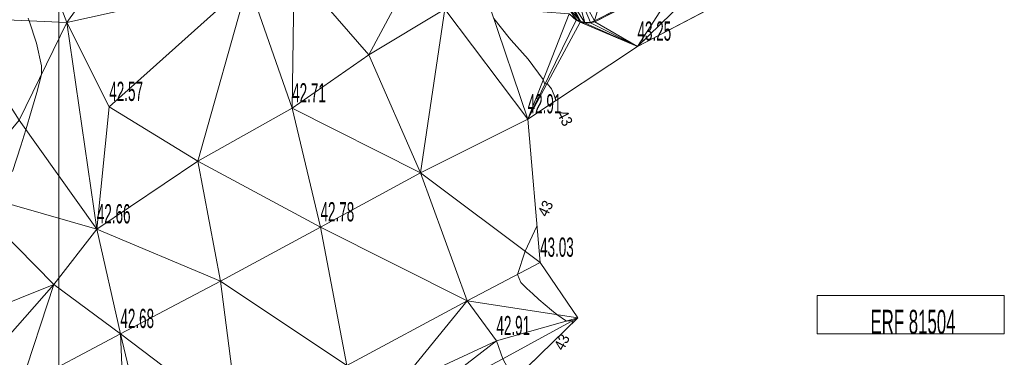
# Model space of a CAD drawing. Extents: x 79270 to 79680, y -3659241 to -3658954.
# Tile 26 of 34: x 79397 to 79469, y -3659064 to -3659040. Entities that reach past the tile are written whole.
import ezdxf
from ezdxf.enums import TextEntityAlignment as Align
from ezdxf.lldxf.tags import DXFTag

# ---------------------------------------------------------------- set-up
doc = ezdxf.new("R2010")
doc.units = 0
for name, color, linetype in [('3dFace', 7, 'Continuous'), ('BK', 7, 'Continuous'), ('ELEVATION', 7, 'Continuous'), ('ERF_TEXT', 7, 'Continuous'), ('GCONTOUR', 7, 'Continuous'), ('GRID', 7, 'Continuous'), ('MCONTOUR', 7, 'Continuous'), ('POLYLINES', 7, 'Continuous'), ('TK', 7, 'Continuous')]:
    doc.layers.add(name, color=color, linetype=linetype)
doc.styles.add('Arial', font='arial.ttf', dxfattribs={"height": 1})
tags = doc.linetypes.add('DOTTED500', pattern=[1.2, 0.7, -0.5]).pattern_tags.tags
tags[6:7] = [DXFTag(74, 4), DXFTag(75, 0), DXFTag(340, '0'), DXFTag(46, 0.0), DXFTag(50, 0.0), DXFTag(44, 0.0), DXFTag(45, 0.0)]
tags[4:5] = [DXFTag(74, 4), DXFTag(75, 0), DXFTag(340, '0'), DXFTag(46, 0.0), DXFTag(50, 0.0), DXFTag(44, 0.0), DXFTag(45, 0.0)]

msp = doc.modelspace()

# ---------------------------------------------------------------- linework, layer by layer
at = {"layer": '3dFace', "color": 142, "linetype": 'Continuous', "lineweight": 0, "transparency": 33554687}
for points in [[(79399.124, -3659036.272, 42.52), (79400.575, -3659040.091, 42.517), (79405.733, -3659032.897, 42.569), (79399.124, -3659036.272, 42.52)], [(79405.733, -3659032.897, 42.569), (79400.575, -3659040.091, 42.517), (79413.784, -3659037.158, 42.658), (79405.733, -3659032.897, 42.569)], [(79445.332, -3659036.754, 43.569), (79442.091, -3659041.832, 43.249), (79449.542, -3659034.569, 43.804), (79445.332, -3659036.754, 43.569)], [(79449.542, -3659034.569, 43.804), (79442.091, -3659041.832, 43.249), (79453.288, -3659035.958, 43.81), (79449.542, -3659034.569, 43.804)], [(79422.537, -3659042.44, 42.74), (79426.202, -3659035.585, 42.783), (79417.124, -3659036.174, 42.669), (79422.537, -3659042.44, 42.74)], [(79422.537, -3659042.44, 42.74), (79428.069, -3659039.12, 42.838), (79426.202, -3659035.585, 42.783), (79422.537, -3659042.44, 42.74)], [(79392.359, -3659039.732, 42.466), (79400.575, -3659040.091, 42.517), (79399.124, -3659036.272, 42.52), (79392.359, -3659039.732, 42.466)], [(79413.784, -3659037.158, 42.658), (79416.974, -3659046.33, 42.705), (79417.124, -3659036.174, 42.669), (79413.784, -3659037.158, 42.658)], [(79417.124, -3659036.174, 42.669), (79416.974, -3659046.33, 42.705), (79422.537, -3659042.44, 42.74), (79417.124, -3659036.174, 42.669)], [(79438.953, -3659039.97, 43.33), (79439.93, -3659036.596, 43.522), (79437.479, -3659037.244, 43.358), (79438.953, -3659039.97, 43.33)], [(79445.3, -3659036.743, 43.726), (79439.93, -3659036.596, 43.522), (79438.953, -3659039.97, 43.33), (79445.3, -3659036.743, 43.726)], [(79400.575, -3659040.091, 42.517), (79403.673, -3659046.223, 42.567), (79413.784, -3659037.158, 42.658), (79400.575, -3659040.091, 42.517)], [(79403.673, -3659046.223, 42.567), (79410.118, -3659050.181, 42.688), (79413.784, -3659037.158, 42.658), (79403.673, -3659046.223, 42.567)], [(79413.784, -3659037.158, 42.658), (79410.118, -3659050.181, 42.688), (79416.974, -3659046.33, 42.705), (79413.784, -3659037.158, 42.658)], [(79438.266, -3659040.094, 43.286), (79437.479, -3659037.244, 43.358), (79437, -3659038.136, 43.319), (79438.266, -3659040.094, 43.286)], [(79438.953, -3659039.97, 43.33), (79437.479, -3659037.244, 43.358), (79438.667, -3659040.082, 43.33), (79438.953, -3659039.97, 43.33)], [(79438.667, -3659040.082, 43.33), (79437.479, -3659037.244, 43.358), (79438.266, -3659040.094, 43.286), (79438.667, -3659040.082, 43.33)], [(79445.3, -3659036.743, 43.726), (79438.953, -3659039.97, 43.33), (79438.987, -3659040.036, 43.19), (79445.3, -3659036.743, 43.726)], [(79445.3, -3659036.743, 43.726), (79438.987, -3659040.036, 43.19), (79445.332, -3659036.754, 43.569), (79445.3, -3659036.743, 43.726)], [(79445.332, -3659036.754, 43.569), (79438.987, -3659040.036, 43.19), (79442.091, -3659041.832, 43.249), (79445.332, -3659036.754, 43.569)], [(79437.944, -3659039.987, 43.288), (79437, -3659038.136, 43.319), (79436.921, -3659038.464, 43.29), (79437.944, -3659039.987, 43.288)], [(79438.266, -3659040.094, 43.286), (79437, -3659038.136, 43.319), (79437.944, -3659039.987, 43.288), (79438.266, -3659040.094, 43.286)], [(79437.944, -3659039.987, 43.288), (79436.921, -3659038.464, 43.29), (79436.93, -3659038.882, 43.288), (79437.944, -3659039.987, 43.288)], [(79437.944, -3659039.987, 43.288), (79436.93, -3659038.882, 43.288), (79437.643, -3659039.867, 43.261), (79437.944, -3659039.987, 43.288)], [(79426.31, -3659051.039, 42.797), (79428.069, -3659039.12, 42.838), (79422.537, -3659042.44, 42.74), (79426.31, -3659051.039, 42.797)], [(79426.31, -3659051.039, 42.797), (79434.102, -3659047.129, 42.914), (79428.069, -3659039.12, 42.838), (79426.31, -3659051.039, 42.797)], [(79428.069, -3659039.12, 42.838), (79434.102, -3659047.129, 42.914), (79431.375, -3659039.032, 43.009), (79428.069, -3659039.12, 42.838)], [(79431.375, -3659039.032, 43.009), (79434.102, -3659047.129, 42.914), (79437.111, -3659039.46, 43.144), (79431.375, -3659039.032, 43.009)], [(79437.111, -3659039.46, 43.144), (79434.102, -3659047.129, 42.914), (79437.634, -3659039.912, 43.157), (79437.111, -3659039.46, 43.144)], [(79437.643, -3659039.867, 43.261), (79437.111, -3659039.46, 43.144), (79437.634, -3659039.912, 43.157), (79437.643, -3659039.867, 43.261)], [(79392.359, -3659039.732, 42.466), (79397.118, -3659047.207, 42.485), (79400.575, -3659040.091, 42.517), (79392.359, -3659039.732, 42.466)], [(79402.766, -3659055.143, 42.657), (79400.575, -3659040.091, 42.517), (79397.118, -3659047.207, 42.485), (79402.766, -3659055.143, 42.657)], [(79402.766, -3659055.143, 42.657), (79403.673, -3659046.223, 42.567), (79400.575, -3659040.091, 42.517), (79402.766, -3659055.143, 42.657)], [(79437.634, -3659039.912, 43.157), (79434.102, -3659047.129, 42.914), (79437.931, -3659040.055, 43.148), (79437.634, -3659039.912, 43.157)], [(79437.931, -3659040.055, 43.148), (79434.102, -3659047.129, 42.914), (79442.091, -3659041.832, 43.249), (79437.931, -3659040.055, 43.148)], [(79437.944, -3659039.987, 43.288), (79437.643, -3659039.867, 43.261), (79437.634, -3659039.912, 43.157), (79437.944, -3659039.987, 43.288)], [(79437.944, -3659039.987, 43.288), (79437.634, -3659039.912, 43.157), (79437.931, -3659040.055, 43.148), (79437.944, -3659039.987, 43.288)], [(79438.266, -3659040.094, 43.286), (79437.944, -3659039.987, 43.288), (79437.931, -3659040.055, 43.148), (79438.266, -3659040.094, 43.286)], [(79438.266, -3659040.094, 43.286), (79437.931, -3659040.055, 43.148), (79438.275, -3659040.132, 43.155), (79438.266, -3659040.094, 43.286)], [(79437.931, -3659040.055, 43.148), (79442.091, -3659041.832, 43.249), (79438.275, -3659040.132, 43.155), (79437.931, -3659040.055, 43.148)], [(79438.667, -3659040.082, 43.33), (79438.266, -3659040.094, 43.286), (79438.275, -3659040.132, 43.155), (79438.667, -3659040.082, 43.33)], [(79438.667, -3659040.082, 43.33), (79438.275, -3659040.132, 43.155), (79438.675, -3659040.115, 43.194), (79438.667, -3659040.082, 43.33)], [(79438.275, -3659040.132, 43.155), (79442.091, -3659041.832, 43.249), (79438.675, -3659040.115, 43.194), (79438.275, -3659040.132, 43.155)], [(79438.953, -3659039.97, 43.33), (79438.667, -3659040.082, 43.33), (79438.675, -3659040.115, 43.194), (79438.953, -3659039.97, 43.33)], [(79438.953, -3659039.97, 43.33), (79438.675, -3659040.115, 43.194), (79438.987, -3659040.036, 43.19), (79438.953, -3659039.97, 43.33)], [(79438.675, -3659040.115, 43.194), (79442.091, -3659041.832, 43.249), (79438.987, -3659040.036, 43.19), (79438.675, -3659040.115, 43.194)], [(79426.31, -3659051.039, 42.797), (79422.537, -3659042.44, 42.74), (79416.974, -3659046.33, 42.705), (79426.31, -3659051.039, 42.797)], [(79403.673, -3659046.223, 42.567), (79402.766, -3659055.143, 42.657), (79410.118, -3659050.181, 42.688), (79403.673, -3659046.223, 42.567)], [(79419.036, -3659054.996, 42.784), (79416.974, -3659046.33, 42.705), (79410.118, -3659050.181, 42.688), (79419.036, -3659054.996, 42.784)], [(79426.31, -3659051.039, 42.797), (79416.974, -3659046.33, 42.705), (79419.036, -3659054.996, 42.784), (79426.31, -3659051.039, 42.797)], [(79392.866, -3659052.293, 42.429), (79402.766, -3659055.143, 42.657), (79397.118, -3659047.207, 42.485), (79392.866, -3659052.293, 42.429)], [(79426.31, -3659051.039, 42.797), (79435.005, -3659057.575, 43.029), (79434.102, -3659047.129, 42.914), (79426.31, -3659051.039, 42.797)], [(79411.76, -3659058.923, 42.74), (79410.118, -3659050.181, 42.688), (79402.766, -3659055.143, 42.657), (79411.76, -3659058.923, 42.74)], [(79419.036, -3659054.996, 42.784), (79410.118, -3659050.181, 42.688), (79411.76, -3659058.923, 42.74), (79419.036, -3659054.996, 42.784)], [(79419.036, -3659054.996, 42.784), (79429.71, -3659060.36, 42.936), (79426.31, -3659051.039, 42.797), (79419.036, -3659054.996, 42.784)], [(79426.31, -3659051.039, 42.797), (79429.71, -3659060.36, 42.936), (79435.005, -3659057.575, 43.029), (79426.31, -3659051.039, 42.797)], [(79389.718, -3659063.152, 42.381), (79399.628, -3659059.18, 42.606), (79392.866, -3659052.293, 42.429), (79389.718, -3659063.152, 42.381)], [(79392.866, -3659052.293, 42.429), (79399.628, -3659059.18, 42.606), (79402.766, -3659055.143, 42.657), (79392.866, -3659052.293, 42.429)], [(79404.48, -3659062.766, 42.678), (79402.766, -3659055.143, 42.657), (79399.628, -3659059.18, 42.606), (79404.48, -3659062.766, 42.678)], [(79411.76, -3659058.923, 42.74), (79402.766, -3659055.143, 42.657), (79404.48, -3659062.766, 42.678), (79411.76, -3659058.923, 42.74)], [(79411.76, -3659058.923, 42.74), (79420.95, -3659065.082, 42.839), (79419.036, -3659054.996, 42.784), (79411.76, -3659058.923, 42.74)], [(79419.036, -3659054.996, 42.784), (79420.95, -3659065.082, 42.839), (79429.71, -3659060.36, 42.936), (79419.036, -3659054.996, 42.784)], [(79429.71, -3659060.36, 42.936), (79437.756, -3659061.609, 43.015), (79435.005, -3659057.575, 43.029), (79429.71, -3659060.36, 42.936)], [(79404.48, -3659062.766, 42.678), (79413.095, -3659069.315, 42.807), (79411.76, -3659058.923, 42.74), (79404.48, -3659062.766, 42.678)], [(79411.76, -3659058.923, 42.74), (79413.095, -3659069.315, 42.807), (79420.95, -3659065.082, 42.839), (79411.76, -3659058.923, 42.74)], [(79397.191, -3659066.659, 42.518), (79399.628, -3659059.18, 42.606), (79389.414, -3659070.804, 42.394), (79397.191, -3659066.659, 42.518)], [(79399.628, -3659059.18, 42.606), (79389.718, -3659063.152, 42.381), (79389.414, -3659070.804, 42.394), (79399.628, -3659059.18, 42.606)], [(79404.48, -3659062.766, 42.678), (79399.628, -3659059.18, 42.606), (79397.191, -3659066.659, 42.518), (79404.48, -3659062.766, 42.678)], [(79424.583, -3659066.653, 42.823), (79429.71, -3659060.36, 42.936), (79420.95, -3659065.082, 42.839), (79424.583, -3659066.653, 42.823)], [(79431.83, -3659063.287, 42.907), (79429.71, -3659060.36, 42.936), (79424.583, -3659066.653, 42.823), (79431.83, -3659063.287, 42.907)], [(79429.71, -3659060.36, 42.936), (79431.83, -3659063.287, 42.907), (79437.756, -3659061.609, 43.015), (79429.71, -3659060.36, 42.936)], [(79431.83, -3659063.287, 42.907), (79432.29, -3659064.588, 42.776), (79437.756, -3659061.609, 43.015), (79431.83, -3659063.287, 42.907)], [(79437.756, -3659061.609, 43.015), (79432.29, -3659064.588, 42.776), (79433.124, -3659066.114, 42.876), (79437.756, -3659061.609, 43.015)], [(79397.191, -3659066.659, 42.518), (79404.936, -3659073.597, 42.594), (79404.48, -3659062.766, 42.678), (79397.191, -3659066.659, 42.518)], [(79404.48, -3659062.766, 42.678), (79404.936, -3659073.597, 42.594), (79406.848, -3659072.664, 42.577), (79404.48, -3659062.766, 42.678)], [(79404.48, -3659062.766, 42.678), (79406.848, -3659072.664, 42.577), (79413.095, -3659069.315, 42.807), (79404.48, -3659062.766, 42.678)], [(79431.83, -3659063.287, 42.907), (79424.583, -3659066.653, 42.823), (79425.424, -3659068.224, 42.792), (79431.83, -3659063.287, 42.907)], [(79431.83, -3659063.287, 42.907), (79425.424, -3659068.224, 42.792), (79432.29, -3659064.588, 42.776), (79431.83, -3659063.287, 42.907)]]:
    msp.add_3dface(points, dxfattribs=at)
at = {"layer": 'BK', "color": 9, "linetype": 'DOTTED500', "lineweight": 9, "transparency": 33554687}
for p, q in [((79445.332, -3659036.754, 43.469), (79438.987, -3659040.036, 43.09)), ((79437.634, -3659039.912, 43.057), (79437.111, -3659039.46, 43.044)), ((79437.931, -3659040.055, 43.048), (79437.634, -3659039.912, 43.057)), ((79438.275, -3659040.132, 43.055), (79437.931, -3659040.055, 43.048)), ((79438.675, -3659040.115, 43.094), (79438.275, -3659040.132, 43.055)), ((79438.987, -3659040.036, 43.09), (79438.675, -3659040.115, 43.094))]:
    msp.add_line(p, q, dxfattribs=at)
at = {"layer": 'ERF_TEXT', "color": 18, "linetype": 'Continuous', "lineweight": 9, "transparency": 33554687}
for p, q in [((79455.168, -3659059.98, 43.459), (79455.168, -3659062.781, 44.094)), ((79468.769, -3659059.98, 43.459), (79455.168, -3659059.98, 44.094)), ((79468.769, -3659062.781, 43.459), (79468.769, -3659059.98, 44.094)), ((79455.168, -3659062.781, 43.459), (79468.769, -3659062.781, 44.094))]:
    msp.add_line(p, q, dxfattribs=at)
at = {"layer": 'GCONTOUR', "color": 9, "linetype": 'Continuous', "lineweight": 9, "transparency": 33554687}
for p, q in [((79397.762, -3659039.777, 42.5), (79397.833, -3659039.971, 42.5)), ((79397.833, -3659039.971, 42.5), (79398.383, -3659041.584, 42.5)), ((79398.383, -3659041.584, 42.5), (79398.736, -3659043.242, 42.5)), ((79398.736, -3659043.877, 42.5), (79398.403, -3659045.2, 42.5)), ((79398.736, -3659043.242, 42.5), (79398.736, -3659043.877, 42.5)), ((79398.403, -3659045.2, 42.5), (79398.022, -3659046.508, 42.5)), ((79398.022, -3659046.508, 42.5), (79397.61, -3659047.898, 42.5)), ((79397.61, -3659047.898, 42.5), (79397.237, -3659049.084, 42.5)), ((79397.237, -3659049.084, 42.5), (79396.622, -3659050.94, 42.5))]:
    msp.add_line(p, q, dxfattribs=at)
at = {"layer": 'GRID', "color": 142, "linetype": 'Continuous', "lineweight": 9, "transparency": 33554687}
msp.add_line((79400, -3659238.285), (79400, -3658956.285), dxfattribs=at)
at = {"layer": 'MCONTOUR', "color": 9, "linetype": 'Continuous', "lineweight": 9, "transparency": 33554687}
for p, q in [((79431.634, -3659039.801, 43), (79432.749, -3659041.206, 43)), ((79432.749, -3659041.206, 43), (79432.898, -3659041.371, 43)), ((79432.898, -3659041.371, 43), (79434.128, -3659042.759, 43)), ((79434.128, -3659042.759, 43), (79435.221, -3659044.252, 43)), ((79435.221, -3659044.252, 43), (79435.224, -3659044.257, 43)), ((79435.224, -3659044.257, 43), (79435.227, -3659044.262, 43)), ((79435.227, -3659044.262, 43), (79435.352, -3659044.576, 43)), ((79435.352, -3659044.576, 43), (79435.509, -3659044.53, 43)), ((79435.509, -3659044.53, 43), (79435.846, -3659044.919, 43)), ((79435.846, -3659044.919, 43), (79436.028, -3659045.388, 43)), ((79436.028, -3659045.388, 43), (79436.152, -3659045.769, 43)), ((79434.777, -3659054.939, 43), (79433.922, -3659056.746, 43)), ((79433.917, -3659056.757, 43), (79433.353, -3659058.444, 43)), ((79433.922, -3659056.746, 43), (79433.917, -3659056.757, 43)), ((79433.353, -3659058.444, 43), (79433.608, -3659059.035, 43)), ((79433.608, -3659059.035, 43), (79434.035, -3659059.457, 43)), ((79434.035, -3659059.457, 43), (79434.473, -3659059.869, 43)), ((79434.473, -3659059.869, 43), (79434.922, -3659060.27, 43)), ((79434.922, -3659060.27, 43), (79435.378, -3659060.664, 43)), ((79435.378, -3659060.664, 43), (79435.84, -3659061.052, 43)), ((79435.84, -3659061.052, 43), (79436.226, -3659061.371, 43)), ((79436.226, -3659061.371, 43), (79436.932, -3659061.842, 43)), ((79436.932, -3659061.842, 43), (79437.412, -3659061.796, 43)), ((79437.412, -3659061.796, 43), (79437.255, -3659062.096, 43))]:
    msp.add_line(p, q, dxfattribs=at)
at = {"layer": 'POLYLINES', "color": 151, "linetype": 'Continuous', "lineweight": 9, "transparency": 33554687}
for p, q in [((79442.091, -3659041.832, 43.249), (79453.288, -3659035.958, 43.81)), ((79442.091, -3659041.832, 43.249), (79453.288, -3659035.958, 43.81)), ((79442.091, -3659041.832, 43.249), (79453.288, -3659035.958, 43.81)), ((79434.102, -3659047.129, 42.914), (79442.091, -3659041.832, 43.249)), ((79434.102, -3659047.129, 42.914), (79442.091, -3659041.832, 43.249)), ((79434.102, -3659047.129, 42.914), (79442.091, -3659041.832, 43.249)), ((79435.005, -3659057.575, 43.029), (79434.102, -3659047.129, 42.914)), ((79435.005, -3659057.575, 43.029), (79434.102, -3659047.129, 42.914)), ((79435.005, -3659057.575, 43.029), (79434.102, -3659047.129, 42.914)), ((79437.756, -3659061.609, 43.015), (79435.005, -3659057.575, 43.029)), ((79437.756, -3659061.609, 43.015), (79435.005, -3659057.575, 43.029)), ((79437.756, -3659061.609, 43.015), (79435.005, -3659057.575, 43.029)), ((79433.124, -3659066.114, 42.876), (79437.756, -3659061.609, 43.015)), ((79433.124, -3659066.114, 42.876), (79437.756, -3659061.609, 43.015)), ((79433.124, -3659066.114, 42.876), (79437.756, -3659061.609, 43.015))]:
    msp.add_line(p, q, dxfattribs=at)
at = {"layer": 'POLYLINES', "color": 18, "linetype": 'Continuous', "lineweight": 9, "transparency": 33554687}
for p, q in [((79442.091, -3659041.832, 43.249), (79453.288, -3659035.958, 43.81)), ((79434.102, -3659047.129, 42.914), (79442.091, -3659041.832, 43.249)), ((79435.005, -3659057.575, 43.029), (79434.102, -3659047.129, 42.914)), ((79437.756, -3659061.609, 43.015), (79435.005, -3659057.575, 43.029)), ((79433.124, -3659066.114, 42.876), (79437.756, -3659061.609, 43.015))]:
    msp.add_line(p, q, dxfattribs=at)
at = {"layer": 'TK', "color": 55, "linetype": 'Continuous', "lineweight": 9, "transparency": 33554687}
for p, q in [((79449.519, -3659034.551, 43.626), (79438.953, -3659039.97, 43.23)), ((79437.944, -3659039.987, 43.188), (79437.643, -3659039.867, 43.161)), ((79438.266, -3659040.094, 43.186), (79437.944, -3659039.987, 43.188)), ((79438.667, -3659040.082, 43.23), (79438.266, -3659040.094, 43.186)), ((79438.953, -3659039.97, 43.23), (79438.667, -3659040.082, 43.23))]:
    msp.add_line(p, q, dxfattribs=at)

# ---------------------------------------------------------------- texts
at = {"layer": 'ELEVATION', "color": 8, "transparency": 33554687, "style": 'Arial', "width": 0.5}
for s, p in [('43.25', (79442.091, -3659041.832, 43.249)), ('42.57', (79403.673, -3659046.223, 42.567)), ('42.71', (79416.974, -3659046.33, 42.705)), ('42.91', (79434.102, -3659047.129, 42.914)), ('42.78', (79419.036, -3659054.996, 42.784)), ('42.66', (79402.766, -3659055.143, 42.657)), ('43.03', (79435.005, -3659057.575, 44.5)), ('42.68', (79404.48, -3659062.766, 42.678)), ('42.91', (79431.83, -3659063.287, 42.907))]:
    msp.add_text(s, height=1.4, dxfattribs=at).set_placement(p, align=Align.BOTTOM_LEFT)
at = {"layer": 'ERF_TEXT', "color": 18, "transparency": 33554687, "style": 'Arial', "width": 0.5}
msp.add_text('ERF 81504', height=1.7509, dxfattribs=at).set_placement((79462.127, -3659061.898, 44.5), align=Align.MIDDLE_CENTER)
at = {"layer": 'MCONTOUR', "color": 9, "transparency": 33554687, "style": 'Arial', "width": 0.9}
for rotation, p in [(297.43289, (79436.816, -3659047.048, 44.5)), (64.69025, (79435.393, -3659053.637, 44.5)), (62.3411, (79436.587, -3659063.371, 44.5))]:
    msp.add_text('43', height=0.8, rotation=rotation, dxfattribs=at).set_placement(p, align=Align.MIDDLE_CENTER)

doc.saveas('drawing.dxf')
